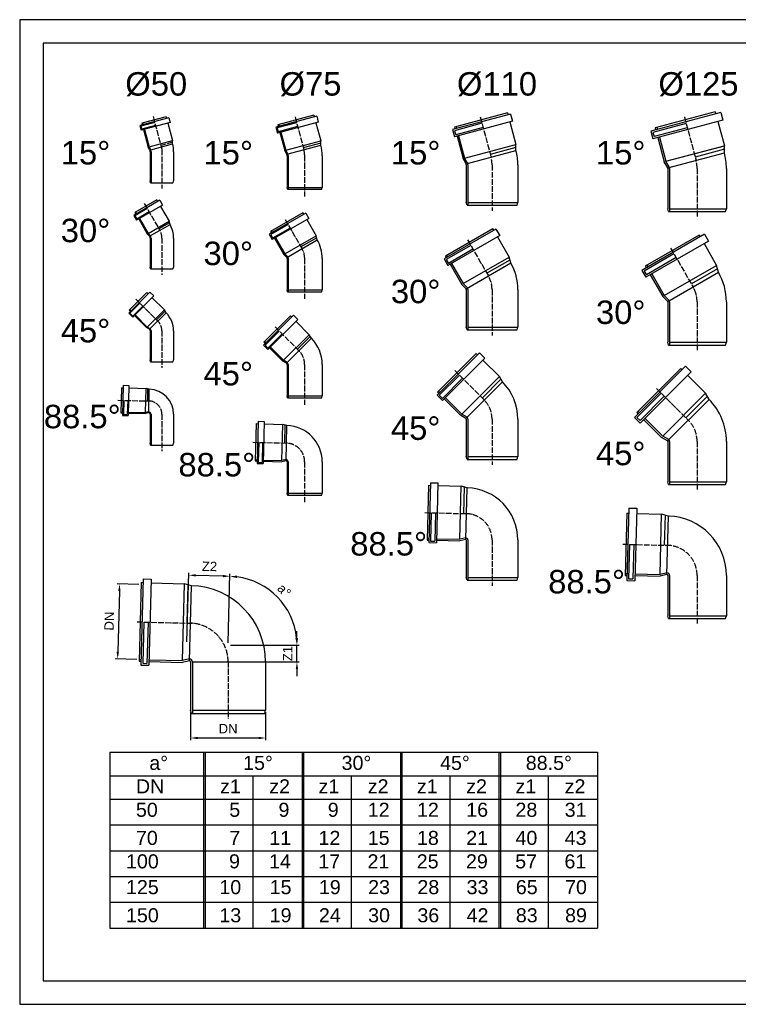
# Model space of a CAD drawing. Header units: inches. Extents: x 7 to 2977, y 4 to 2104.
# Tile 1 of 2: x 7 to 1540, y 4 to 2104. Entities that reach past the tile are written whole.
import ezdxf

# ---------------------------------------------------------------- set-up
doc = ezdxf.new("R2010")
doc.units = ezdxf.units.IN
doc.header["$MEASUREMENT"] = 0
doc.linetypes.add('ACAD_ISO04W100', pattern=[30, 24, -3, 0, -3])
doc.layers.add('PIPELIFE', color=7, linetype='Continuous')
doc.styles.get("Standard").update_dxf_attribs({"font": 'arial.ttf'})
doc.dimstyles.new('s', dxfattribs={"dimtxt": 5, "dimasz": 3, "dimexe": 5, "dimexo": 5, "dimgap": 3, "dimtad": 1, "dimdec": 0, "dimtxsty": 'Standard', "dimblk": 'OBLIQUE', "dimcen": 2.5, "dimclrd": 5, "dimclre": 5, "dimclrt": 4, "dimadec": 0, "dimazin": 0, "dimtfac": 1, "dimtdec": 0, "dimtmove": 0, "dimatfit": 3, "dimfxl": 1, "dimlwd": -1, "dimlwe": -1, "dimarcsym": 1})

# ---------------------------------------------------------------- blocks, each defined once
blk = doc.blocks.new('*D17')
at = {"color": 5, "transparency": 16777216}
blk.add_line((455.8, 920), (455.8, 921.5), dxfattribs=at)
blk.add_arc((451.9, 769.7), 146.8, 5.8566, 82.6434, dxfattribs=at)
for points in [[(470.5, 912.8), (470.9, 917.8), (455.7, 916.5)], [(600.4, 784.8), (595.4, 784.6), (598.7, 769.7)]]:
    blk.add_solid(points, dxfattribs=at)
at = {"layer": 'Defpoints', "color": 0, "transparency": 16777216}
for p in [(455.7, 915), (579.7, 842), (451.9, 769.7), (451.9, 769.7), (661.2, 769.7)]:
    blk.add_point(p, dxfattribs=at)
at = {"color": 4, "transparency": 16777216, "insert": (571.5, 886.2), "char_height": 20, "attachment_point": 5, "rotation": 314.25}
blk.add_mtext('a%%D', dxfattribs=at)
blk = doc.blocks.new('*D22')
at = {"color": 5, "transparency": 16777216}
for p, q in [((598.7, 784.7), (598.7, 799.7)), ((456.9, 769.7), (603.7, 769.7)), ((598.7, 733.7), (598.7, 769.7)), ((376.9, 733.7), (603.7, 733.7)), ((598.7, 718.7), (598.7, 703.7))]:
    blk.add_line(p, q, dxfattribs=at)
for points in [[(596.2, 784.7), (601.2, 784.7), (598.7, 769.7)], [(596.2, 718.7), (601.2, 718.7), (598.7, 733.7)]]:
    blk.add_solid(points, dxfattribs=at)
at = {"layer": 'Defpoints', "color": 0, "transparency": 16777216}
for p in [(451.9, 769.7), (598.7, 769.7), (371.9, 733.7)]:
    blk.add_point(p, dxfattribs=at)
at = {"color": 4, "transparency": 16777216, "insert": (578.6, 751.7), "char_height": 20, "attachment_point": 5, "rotation": 90}
blk.add_mtext('Z1', dxfattribs=at)
blk = doc.blocks.new('*D18')
at = {"color": 5, "transparency": 16777216}
for p, q in [((364.2, 777), (368, 923.8)), ((440.7, 916.9), (382.9, 918.4)), ((452, 774.7), (455.8, 921.5))]:
    blk.add_line(p, q, dxfattribs=at)
for points in [[(383, 920.9), (382.8, 915.9), (367.9, 918.8)], [(440.8, 919.4), (440.7, 914.4), (455.7, 916.5)]]:
    blk.add_solid(points, dxfattribs=at)
at = {"layer": 'Defpoints', "color": 0, "transparency": 16777216}
for p in [(367.9, 918.8), (364.1, 772), (451.9, 769.7)]:
    blk.add_point(p, dxfattribs=at)
at = {"color": 4, "transparency": 16777216, "insert": (412.3, 937.7), "char_height": 20, "attachment_point": 5, "rotation": 358.5}
blk.add_mtext('Z2', dxfattribs=at)
blk = doc.blocks.new('*D16')
at = {"color": 5, "transparency": 16777216}
for p, q in [((261.2, 899.3), (215.4, 900.5)), ((220, 885.3), (216.6, 755.4)), ((257.1, 739.3), (211.2, 740.5))]:
    blk.add_line(p, q, dxfattribs=at)
for points in [[(217.5, 885.4), (222.5, 885.3), (220.4, 900.3)], [(214.1, 755.4), (219.1, 755.3), (216.2, 740.4)]]:
    blk.add_solid(points, dxfattribs=at)
at = {"layer": 'Defpoints', "color": 0, "transparency": 16777216}
for p in [(266.2, 899.1), (216.2, 740.4), (262.1, 739.2)]:
    blk.add_point(p, dxfattribs=at)
at = {"color": 4, "transparency": 16777216, "insert": (198.3, 820.9), "char_height": 20, "attachment_point": 5, "rotation": 88.5}
blk.add_mtext('DN', dxfattribs=at)
blk = doc.blocks.new('*D21')
at = {"color": 5, "transparency": 16777216}
for p, q in [((371.9, 626.9), (371.9, 566.6)), ((531.9, 626.9), (531.9, 566.6)), ((386.9, 571.6), (516.9, 571.6))]:
    blk.add_line(p, q, dxfattribs=at)
for points in [[(386.9, 574.1), (386.9, 569.1), (371.9, 571.6)], [(516.9, 574.1), (516.9, 569.1), (531.9, 571.6)]]:
    blk.add_solid(points, dxfattribs=at)
at = {"layer": 'Defpoints', "color": 0, "transparency": 16777216}
for p in [(371.9, 631.9), (531.9, 631.9), (531.9, 571.6)]:
    blk.add_point(p, dxfattribs=at)
at = {"color": 4, "transparency": 16777216, "insert": (451.9, 591.6), "char_height": 20, "attachment_point": 5}
blk.add_mtext('DN', dxfattribs=at)

msp = doc.modelspace()

# ---------------------------------------------------------------- linework, layer by layer
for p, q in [((325.8, 1894.2), (263.8, 1877.6)), ((319.7, 1896.7), (267.9, 1882.8)), ((319.7, 1896.7), (320.7, 1892.8)), ((325.8, 1894.2), (328.4, 1884.5)), ((641, 1897.6), (553.8, 1874.2)), ((634.8, 1900), (557.9, 1879.4)), ((634.8, 1900), (635.8, 1896.2)), ((641, 1897.6), (644.3, 1885)), ((1054.1, 1902.4), (930.6, 1869.3)), ((1047.7, 1904.9), (934.9, 1874.6)), ((1047.7, 1904.9), (1048.8, 1901)), ((1054.1, 1902.4), (1058.2, 1887)), ((1502.4, 1905.9), (1353.1, 1865.9)), ((1490.9, 1906.9), (1362.6, 1872.6)), ((1490.9, 1906.9), (1491.9, 1903.1)), ((1502.4, 1905.9), (1506.8, 1889.5)), ((263.8, 1877.6), (266.4, 1867.9)), ((295.3, 1884.1), (266, 1876.3)), ((266, 1876.3), (267.7, 1870.1)), ((328.4, 1884.5), (266.4, 1867.9)), ((297, 1878), (267.7, 1870.1)), ((267.9, 1882.8), (269, 1878.9)), ((269.7, 1883.3), (270.7, 1879.4)), ((271.5, 1869.3), (281.5, 1832)), ((273.3, 1869.7), (283.3, 1832.4)), ((323.3, 1883.2), (333.3, 1845.8)), ((553.8, 1874.2), (557.2, 1861.6)), ((598, 1883.7), (556.7, 1872.6)), ((556.7, 1872.6), (558.8, 1864.5)), ((644.3, 1885), (557.2, 1861.6)), ((557.9, 1879.4), (559, 1875.6)), ((600.2, 1875.5), (558.8, 1864.5)), ((560.1, 1880), (561.2, 1876.2)), ((639.2, 1883.6), (649.6, 1845)), ((930.6, 1869.3), (934.8, 1853.9)), ((1058.2, 1887), (934.8, 1853.9)), ((993.2, 1882.6), (934.8, 1866.9)), ((934.9, 1874.6), (936, 1870.8)), ((995.6, 1873.7), (937.2, 1858)), ((938.2, 1875.5), (939.2, 1871.6)), ((1052.9, 1885.5), (1065.8, 1837.5)), ((1506.8, 1889.5), (1357.5, 1849.5)), ((1428.8, 1882.1), (1357.9, 1863.1)), ((1431.1, 1873.2), (1360.3, 1854.2)), ((1362.6, 1872.6), (1363.6, 1868.7)), ((1366.4, 1873.6), (1367.4, 1869.7)), ((1496.3, 1886.6), (1510.2, 1834.8)), ((562.3, 1863), (572.7, 1824.4)), ((564.5, 1863.6), (574.9, 1825)), ((934.8, 1866.9), (937.2, 1858)), ((940.1, 1855.3), (953, 1807.3)), ((943.4, 1856.2), (956.3, 1808.2)), ((1353.1, 1865.9), (1357.5, 1849.5)), ((1357.9, 1863.1), (1360.3, 1854.2)), ((1368, 1852.3), (1381.9, 1800.5)), ((1371.8, 1853.3), (1385.7, 1801.5)), ((285.2, 1825.7), (281.5, 1832)), ((283.3, 1832.4), (333.3, 1845.8)), ((286.9, 1826.1), (283.3, 1832.4)), ((286.9, 1826.1), (333.5, 1838.6)), ((333.5, 1838.6), (333.3, 1845.8)), ((574.9, 1825), (649.6, 1845)), ((577.1, 1816.6), (649.6, 1836)), ((649.6, 1840.5), (612.2, 1830.5)), ((649.6, 1836), (649.6, 1845)), ((956.3, 1808.2), (1065.8, 1837.5)), ((956.3, 1808.2), (1065.8, 1837.5)), ((1065.8, 1830.9), (1011, 1816.3)), ((1065.8, 1824.3), (1065.8, 1837.5)), ((1385.7, 1801.5), (1510.2, 1834.8)), ((1385.7, 1801.5), (1509.7, 1834.7)), ((1510.2, 1827.3), (1447.9, 1810.6)), ((1510.2, 1819.7), (1510.2, 1834.8)), ((285.7, 1821.8), (285.7, 1759.8)), ((287.5, 1821.8), (287.5, 1755.8)), ((335.7, 1821.8), (335.7, 1759.8)), ((577.1, 1816.6), (572.7, 1824.4)), ((579.4, 1817.2), (574.9, 1825)), ((577.6, 1812.9), (577.6, 1745.9)), ((579.9, 1812.9), (579.9, 1741.9)), ((652.6, 1812.9), (652.6, 1745.9)), ((959.6, 1795.9), (953, 1807.3)), ((962.8, 1796.7), (956.3, 1808.2)), ((959.6, 1795.9), (1065.8, 1824.3)), ((1389.5, 1787.3), (1510.2, 1819.7)), ((959.8, 1793.8), (959.8, 1713.8)), ((963.2, 1793.8), (963.2, 1707.8)), ((1069.8, 1793.8), (1069.8, 1713.8)), ((1389.5, 1787.3), (1381.9, 1800.5)), ((1393.2, 1788.3), (1385.7, 1801.5)), ((1389.6, 1786.2), (1389.6, 1700.2)), ((1393.5, 1786.2), (1393.5, 1694.2)), ((1514.6, 1786.2), (1514.6, 1700.2)), ((286.7, 1755.8), (285.7, 1759.8)), ((286.7, 1755.8), (287.5, 1755.8)), ((287.5, 1755.8), (333.9, 1755.8)), ((334.6, 1755.8), (333.9, 1755.8)), ((334.6, 1755.8), (335.7, 1759.8)), ((577.6, 1745.9), (652.6, 1745.9)), ((578.7, 1741.9), (577.6, 1745.9)), ((651.6, 1741.9), (652.6, 1745.9)), ((578.7, 1741.9), (651.6, 1741.9)), ((306.2, 1718.4), (250.6, 1686.3)), ((299.6, 1719.2), (253.2, 1692.4)), ((312.2, 1708), (256.6, 1675.9)), ((299.6, 1719.2), (301.6, 1715.8)), ((306.2, 1718.4), (312.2, 1708)), ((307.6, 1705.4), (326, 1673.6)), ((961.4, 1707.8), (959.8, 1713.8)), ((961.4, 1707.8), (1068.2, 1707.8)), ((963.2, 1713.8), (1069.8, 1713.8)), ((963.2, 1713.8), (1069.8, 1713.8)), ((1068.2, 1707.8), (1069.8, 1713.8)), ((250.6, 1686.3), (256.6, 1675.9)), ((279.3, 1700.8), (253.1, 1685.6)), ((253.1, 1685.6), (257.3, 1678.4)), ((253.2, 1692.4), (255.2, 1689)), ((254.8, 1693.3), (256.8, 1689.9)), ((283.5, 1693.5), (257.3, 1678.4)), ((617.7, 1691.1), (539.6, 1646)), ((611.1, 1691.9), (542.2, 1652.1)), ((611.1, 1691.9), (613.1, 1688.4)), ((617.7, 1691.1), (624.2, 1679.8)), ((1391.2, 1694.2), (1389.6, 1700.2)), ((1391.2, 1694.2), (1513, 1694.2)), ((1393.5, 1700.2), (1514.1, 1700.2)), ((1393.5, 1700.2), (1514.6, 1700.2)), ((1513, 1694.2), (1514.6, 1700.2)), ((261.2, 1678.6), (279.5, 1646.8)), ((262.8, 1679.5), (281.1, 1647.7)), ((281.1, 1647.7), (326, 1673.6)), ((284.6, 1641.7), (328, 1666.7)), ((327, 1670.2), (304.5, 1657.2)), ((328, 1666.7), (326, 1673.6)), ((579.8, 1666.5), (542.7, 1645.1)), ((624.2, 1679.8), (546.1, 1634.7)), ((584, 1659.3), (546.9, 1637.9)), ((619.6, 1677.2), (639.6, 1642.5)), ((284.6, 1641.7), (279.5, 1646.8)), ((286.2, 1642.6), (281.1, 1647.7)), ((539.6, 1646), (546.1, 1634.7)), ((542.2, 1652.1), (544.2, 1648.6)), ((542.7, 1645.1), (546.9, 1637.9)), ((544.2, 1653.2), (546.2, 1649.8)), ((552.7, 1638.5), (572.7, 1603.9)), ((572.7, 1603.9), (639.6, 1642.5)), ((640.8, 1638.2), (607.3, 1618.9)), ((642, 1633.9), (639.6, 1642.5)), ((1023.1, 1657.1), (912.4, 1593.2)), ((1016.3, 1657.8), (915.2, 1599.4)), ((1031.1, 1643.2), (920.4, 1579.3)), ((1016.3, 1657.8), (1018.3, 1654.3)), ((1023.1, 1657.1), (1031.1, 1643.2)), ((1026.3, 1640.5), (1051.2, 1597.4)), ((1467.8, 1646.1), (1334, 1568.9)), ((1456.4, 1644.2), (1341.4, 1577.8)), ((1456.4, 1644.2), (1458.4, 1640.7)), ((1467.8, 1646.1), (1476.3, 1631.4)), ((285.7, 1637.9), (285.7, 1575.9)), ((287.5, 1637.9), (287.5, 1571.9)), ((335.7, 1637.9), (335.7, 1575.9)), ((550.7, 1637.4), (570.7, 1602.7)), ((577, 1596.4), (642, 1633.9)), ((969.4, 1622.2), (917, 1591.9)), ((1476.3, 1631.4), (1342.5, 1554.2)), ((1466.9, 1626), (1493.7, 1579.5)), ((577, 1596.4), (570.7, 1602.7)), ((579, 1597.5), (572.7, 1603.9)), ((915.2, 1599.4), (917.2, 1595.9)), ((918.1, 1601.1), (920.1, 1597.6)), ((974, 1614.2), (921.6, 1583.9)), ((953, 1540.7), (1051.2, 1597.4)), ((953, 1540.7), (1051.2, 1597.4)), ((1054.6, 1584.7), (1051.2, 1597.4)), ((1402.8, 1604.1), (1339.3, 1567.5)), ((1407.4, 1596.2), (1343.9, 1559.5)), ((286.7, 1571.9), (285.7, 1575.9)), ((334.6, 1571.9), (335.7, 1575.9)), ((577.6, 1594.1), (577.6, 1527.1)), ((579.9, 1594.1), (579.9, 1523.1)), ((652.6, 1594.1), (652.6, 1527.1)), ((912.4, 1593.2), (920.4, 1579.3)), ((917, 1591.9), (921.6, 1583.9)), ((925.2, 1582.1), (950, 1539)), ((928.1, 1583.8), (953, 1540.7)), ((959.3, 1529.7), (1054.6, 1584.7)), ((1052.9, 1591), (1003.8, 1562.7)), ((1341.4, 1577.8), (1343.4, 1574.3)), ((1344.7, 1579.7), (1346.7, 1576.3)), ((1382.1, 1515.1), (1493.7, 1579.5)), ((1382.1, 1515.1), (1493.3, 1579.3)), ((1497.6, 1564.9), (1493.7, 1579.5)), ((286.7, 1571.9), (287.5, 1571.9)), ((287.5, 1571.9), (333.9, 1571.9)), ((334.6, 1571.9), (333.9, 1571.9)), ((1334, 1568.9), (1342.5, 1554.2)), ((1339.3, 1567.5), (1343.9, 1559.5)), ((1351.9, 1559.6), (1378.7, 1513.1)), ((1355.2, 1561.5), (1382.1, 1515.1)), ((1389.4, 1502.4), (1497.6, 1564.9)), ((1495.7, 1572.2), (1439.8, 1540)), ((959.3, 1529.7), (950, 1539)), ((962.3, 1531.4), (953, 1540.7)), ((285.3, 1522.8), (239.9, 1477.4)), ((278.7, 1521.9), (240.8, 1484)), ((293.8, 1514.3), (248.4, 1468.9)), ((278.7, 1521.9), (281.5, 1519.1)), ((285.3, 1522.8), (293.8, 1514.3)), ((577.6, 1527.1), (652.6, 1527.1)), ((578.7, 1523.1), (577.6, 1527.1)), ((578.7, 1523.1), (651.6, 1523.1)), ((651.6, 1523.1), (652.6, 1527.1)), ((959.8, 1527.8), (959.8, 1447.8)), ((963.2, 1527.8), (963.2, 1441.8)), ((1069.8, 1527.8), (1069.8, 1447.8)), ((1389.4, 1502.4), (1378.7, 1513.1)), ((1392.8, 1504.4), (1382.1, 1515.1)), ((263.9, 1498.9), (242.4, 1477.4)), ((269.8, 1492.9), (248.4, 1471.5)), ((290, 1510.6), (315.9, 1484.7)), ((1389.6, 1501.5), (1389.6, 1415.5)), ((1393.5, 1501.5), (1393.5, 1409.5)), ((1514.6, 1501.5), (1514.6, 1415.5)), ((239.9, 1477.4), (248.4, 1468.9)), ((240.8, 1484), (243.6, 1481.2)), ((242.1, 1485.3), (244.9, 1482.5)), ((242.4, 1477.4), (248.4, 1471.5)), ((252.1, 1472.7), (278, 1446.8)), ((253.4, 1474), (279.3, 1448.1)), ((279.3, 1448.1), (315.9, 1484.7)), ((284.3, 1443.2), (319.7, 1478.5)), ((317.8, 1481.6), (299.5, 1463.3)), ((319.7, 1478.5), (315.9, 1484.7)), ((591.2, 1473.1), (527.5, 1409.3)), ((584.7, 1472.1), (528.4, 1415.9)), ((584.7, 1472.1), (587.5, 1469.3)), ((591.2, 1473.1), (600.4, 1463.9)), ((600.4, 1463.9), (536.7, 1400.1)), ((596.7, 1460.1), (625, 1431.8)), ((284.3, 1443.2), (278, 1446.8)), ((285.6, 1444.4), (279.3, 1448.1)), ((285.7, 1439.8), (285.7, 1377.8)), ((287.5, 1439.8), (287.5, 1373.8)), ((335.7, 1439.8), (335.7, 1377.8)), ((561, 1439.5), (530.7, 1409.3)), ((566.9, 1433.6), (536.7, 1403.3)), ((570.3, 1377.2), (625, 1431.8)), ((629.5, 1424.1), (625, 1431.8)), ((961.4, 1441.8), (959.8, 1447.8)), ((961.4, 1441.8), (1068.2, 1441.8)), ((963.2, 1447.8), (1069.8, 1447.8)), ((963.2, 1447.8), (1069.8, 1447.8)), ((1068.2, 1441.8), (1069.8, 1447.8)), ((527.5, 1409.3), (536.7, 1400.1)), ((528.4, 1415.9), (531.2, 1413)), ((530, 1417.5), (532.8, 1414.7)), ((530.7, 1409.3), (536.7, 1403.3)), ((576.4, 1371.1), (629.5, 1424.1)), ((627.2, 1428), (599.9, 1400.6)), ((1391.2, 1409.5), (1389.6, 1415.5)), ((1391.2, 1409.5), (1513, 1409.5)), ((1393.5, 1415.5), (1514.1, 1415.5)), ((1393.5, 1415.5), (1514.6, 1415.5)), ((1513, 1409.5), (1514.6, 1415.5)), ((540.4, 1403.8), (568.7, 1375.5)), ((542, 1405.5), (570.3, 1377.2)), ((987.8, 1392.9), (897.5, 1302.5)), ((981.1, 1391.8), (898.5, 1309.2)), ((981.1, 1391.8), (983.9, 1389)), ((987.8, 1392.9), (999.2, 1381.6)), ((286.7, 1373.8), (285.7, 1377.8)), ((286.7, 1373.8), (287.5, 1373.8)), ((287.5, 1373.8), (333.9, 1373.8)), ((334.6, 1373.8), (333.9, 1373.8)), ((334.6, 1373.8), (335.7, 1377.8)), ((576.4, 1371.1), (568.7, 1375.5)), ((578.1, 1372.7), (570.3, 1377.2)), ((577.6, 1368.2), (577.6, 1301.2)), ((579.9, 1368.2), (579.9, 1297.2)), ((652.6, 1368.2), (652.6, 1301.2)), ((999.2, 1381.6), (908.8, 1291.2)), ((995.3, 1377.7), (1030.4, 1342.5)), ((945.1, 1345.3), (902.3, 1302.5)), ((1427.6, 1364.4), (1318.4, 1255.1)), ((1417.1, 1359.5), (1323.2, 1265.6)), ((1439.6, 1352.3), (1330.4, 1243.1)), ((1417.1, 1359.5), (1419.9, 1356.7)), ((1427.6, 1364.4), (1439.6, 1352.3)), ((1432, 1344.7), (1469.9, 1306.7)), ((228.4, 1323.8), (226.7, 1259.7)), ((228.4, 1323.8), (240.4, 1323.5)), ((240.4, 1323.5), (238.7, 1259.4)), ((951.6, 1338.8), (908.8, 1296)), ((950.2, 1262.3), (1030.4, 1342.5)), ((950.2, 1262.3), (1030.4, 1342.5)), ((959.2, 1253.3), (1037, 1331.1)), ((1033.7, 1336.8), (993.6, 1296.7)), ((1037, 1331.1), (1030.4, 1342.5)), ((224.2, 1318.7), (222.8, 1265.1)), ((224.2, 1318.7), (228.2, 1318.5)), ((240.2, 1318.2), (276.9, 1317.3)), ((275.5, 1265.5), (276.9, 1317.3)), ((283.8, 1315.4), (276.9, 1317.3)), ((280.3, 1316.3), (279.7, 1290.4)), ((282.5, 1265.4), (283.8, 1315.4)), ((897.5, 1302.5), (908.8, 1291.2)), ((898.5, 1309.2), (901.4, 1306.4)), ((900.9, 1311.6), (903.8, 1308.8)), ((902.3, 1302.5), (908.8, 1296)), ((1375.7, 1307), (1323.9, 1255.1)), ((1378.7, 1215.6), (1469.9, 1306.7)), ((1378.7, 1215.6), (1469.5, 1306.4)), ((1477.5, 1293.6), (1469.9, 1306.7)), ((229.3, 1291.7), (228.5, 1261.4)), ((237.7, 1291.5), (236.9, 1261.2)), ((577.6, 1301.2), (652.6, 1301.2)), ((578.7, 1297.2), (577.6, 1301.2)), ((578.7, 1297.2), (651.6, 1297.2)), ((651.6, 1297.2), (652.6, 1301.2)), ((912.7, 1295.1), (947.8, 1259.9)), ((915.1, 1297.5), (950.2, 1262.3)), ((1382.2, 1300.5), (1330.4, 1248.6)), ((1389.1, 1205.2), (1477.5, 1293.6)), ((1473.7, 1300.2), (1428.1, 1254.6)), ((222.8, 1265.1), (226.8, 1265)), ((222.9, 1266.9), (226.9, 1266.8)), ((228.5, 1261.4), (236.9, 1261.2)), ((238.8, 1264.7), (275.5, 1263.7)), ((238.9, 1266.5), (275.5, 1265.5)), ((282.6, 1267.2), (275.5, 1265.5)), ((282.5, 1265.4), (275.5, 1263.7)), ((285.7, 1262.1), (285.7, 1200.1)), ((287.5, 1262.1), (287.5, 1196.1)), ((335.7, 1262.1), (335.7, 1200.1)), ((961.6, 1255.7), (950.2, 1262.3)), ((1323.2, 1265.6), (1326, 1262.8)), ((1326, 1268.4), (1328.8, 1265.5)), ((226.7, 1259.7), (238.7, 1259.4)), ((511.8, 1242), (509.8, 1162.4)), ((511.8, 1242), (515.8, 1241.9)), ((516, 1247.2), (513.6, 1157)), ((516, 1247.2), (529, 1246.8)), ((529, 1246.8), (526.6, 1156.7)), ((528.8, 1241.5), (568.8, 1240.5)), ((566.8, 1163.2), (568.8, 1240.5)), ((577.4, 1238), (568.8, 1240.5)), ((573.1, 1239.2), (572.1, 1200.6)), ((959.2, 1253.3), (947.8, 1259.9)), ((959.8, 1251.9), (959.8, 1171.9)), ((963.2, 1251.9), (963.2, 1165.9)), ((1069.8, 1251.9), (1069.8, 1171.9)), ((1318.4, 1255.1), (1330.4, 1243.1)), ((1323.9, 1255.1), (1330.4, 1248.6)), ((1338, 1250.8), (1376, 1212.8)), ((1340.8, 1253.5), (1378.7, 1215.6)), ((575.4, 1163), (577.4, 1238)), ((286.7, 1196.1), (285.7, 1200.1)), ((334.6, 1196.1), (335.7, 1200.1)), ((517.1, 1202), (516, 1159.2)), ((525.5, 1201.8), (524.4, 1159)), ((1389.1, 1205.2), (1376, 1212.8)), ((1391.8, 1208), (1378.7, 1215.6)), ((1389.6, 1204), (1389.6, 1118)), ((1393.5, 1204), (1393.5, 1112)), ((1514.6, 1204), (1514.6, 1118)), ((286.7, 1196.1), (287.5, 1196.1)), ((287.5, 1196.1), (333.9, 1196.1)), ((334.6, 1196.1), (333.9, 1196.1)), ((509.8, 1164.7), (513.8, 1164.6)), ((509.8, 1162.4), (513.8, 1162.3)), ((513.6, 1157), (526.6, 1156.7)), ((516, 1159.2), (524.4, 1159)), ((526.8, 1164.3), (566.8, 1163.2)), ((526.8, 1162), (566.8, 1160.9)), ((575.5, 1165.3), (566.8, 1163.2)), ((575.4, 1163), (566.8, 1160.9)), ((577.6, 1160.7), (577.6, 1093.7)), ((579.9, 1160.7), (579.9, 1089.7)), ((652.6, 1160.7), (652.6, 1093.7)), ((961.4, 1165.9), (959.8, 1171.9)), ((961.4, 1165.9), (1068.2, 1165.9)), ((963.2, 1171.9), (1069.8, 1171.9)), ((963.2, 1171.9), (1069.8, 1171.9)), ((1068.2, 1165.9), (1069.8, 1171.9)), ((883.4, 1115.9), (880.1, 988.2)), ((883.4, 1115.9), (899.4, 1115.5)), ((899.4, 1115.5), (896, 987.7)), ((1391.2, 1112), (1389.6, 1118)), ((1393.5, 1118), (1514.1, 1118)), ((1393.5, 1118), (1514.6, 1118)), ((1513, 1112), (1514.6, 1118)), ((577.6, 1093.7), (652.6, 1093.7)), ((578.7, 1089.7), (577.6, 1093.7)), ((651.6, 1089.7), (652.6, 1093.7)), ((879.3, 1110.5), (876.2, 993.8)), ((879.3, 1110.5), (883.3, 1110.4)), ((899.3, 1110), (948.9, 1108.7)), ((946, 995.3), (948.9, 1108.7)), ((946, 995.3), (948.9, 1108.7)), ((961.6, 1105), (948.9, 1108.7)), ((955.3, 1106.8), (953.8, 1050.1)), ((958.7, 995), (961.6, 1105)), ((1391.2, 1112), (1513, 1112)), ((578.7, 1089.7), (651.6, 1089.7)), ((885.1, 1051.9), (883.5, 991.5)), ((894.3, 1051.7), (892.7, 991.2)), ((1301.9, 1051.2), (1298.4, 918.5)), ((1301.9, 1051.2), (1305.9, 1051.1)), ((1306.2, 1062), (1302.1, 907.5)), ((1306.2, 1062), (1323.2, 1061.5)), ((1323.2, 1061.5), (1319.1, 907.1)), ((1322.9, 1050.7), (1376.5, 1049.3)), ((1373.1, 920.4), (1376.5, 1049.3)), ((1373.1, 920.4), (1376.5, 1048.8)), ((1391, 1045), (1376.5, 1049.3)), ((1383.8, 1047.1), (1382.1, 982.7)), ((1387.8, 920), (1391, 1045)), ((876.2, 993.8), (880.2, 993.7)), ((876.3, 997.2), (880.3, 997.1)), ((880.1, 988.2), (896, 987.7)), ((883.5, 991.5), (892.7, 991.2)), ((896.2, 993.2), (945.9, 991.9)), ((896.3, 996.6), (946, 995.3)), ((958.7, 995), (945.9, 991.9)), ((958.8, 998.4), (946, 995.3)), ((959.8, 993.9), (959.8, 913.9)), ((963.2, 993.9), (963.2, 907.9)), ((1069.8, 993.9), (1069.8, 913.9)), ((1308, 984.6), (1306.1, 911.3)), ((1317.2, 984.4), (1315.3, 911.1)), ((266.3, 903), (261.9, 735.3)), ((270.6, 911), (265.7, 727.1)), ((266.3, 903), (270.3, 902.9)), ((270.6, 911), (287.5, 910.5)), ((287.5, 910.5), (282.7, 726.7)), ((961.4, 907.9), (959.8, 913.9)), ((961.4, 907.9), (1068.2, 907.9)), ((963.2, 913.9), (1069.8, 913.9)), ((963.2, 913.9), (1069.8, 913.9)), ((1068.2, 907.9), (1069.8, 913.9)), ((1298.4, 918.5), (1302.4, 918.4)), ((1298.5, 922.4), (1302.5, 922.2)), ((1302.1, 907.5), (1319.1, 907.1)), ((1306.1, 911.3), (1315.3, 911.1)), ((1319.4, 917.9), (1373, 916.5)), ((1319.5, 921.8), (1373.1, 920.4)), ((1387.8, 920), (1373, 916.5)), ((1387.9, 923.9), (1373.1, 920.4)), ((1389.6, 918.1), (1389.6, 832.1)), ((1393.5, 918.1), (1393.5, 826.1)), ((1514.6, 918.1), (1514.6, 832.1)), ((287.3, 902.5), (359, 900.6)), ((354.7, 736.8), (359, 900.6)), ((354.7, 736.8), (358.9, 900.1)), ((373.5, 896.3), (359, 900.6)), ((366.2, 898.5), (364.1, 816.5)), ((369.3, 736.4), (373.5, 896.3)), ((1391.2, 826.1), (1389.6, 832.1)), ((1391.2, 826.1), (1513, 826.1)), ((1393.5, 832.1), (1514.1, 832.1)), ((1393.5, 832.1), (1514.6, 832.1)), ((1513, 826.1), (1514.6, 832.1)), ((272, 818.9), (269.7, 730.9)), ((281.2, 818.7), (278.9, 730.7)), ((261.9, 735.3), (265.9, 735.2)), ((262.1, 739.2), (266, 739.1)), ((283, 738.6), (354.7, 736.8)), ((369.3, 736.4), (354.6, 732.9)), ((369.4, 740.3), (354.7, 736.8)), ((265.7, 727.1), (282.7, 726.7)), ((269.7, 730.9), (278.9, 730.7)), ((282.9, 734.7), (354.6, 732.9)), ((371.9, 733.7), (371.9, 630.7)), ((375.8, 733.7), (375.8, 623.7)), ((531.9, 733.7), (531.9, 630.7)), ((373.7, 623.7), (371.9, 630.7)), ((375.8, 630.7), (531.4, 630.7)), ((375.8, 630.7), (531.9, 630.7)), ((530, 623.7), (531.9, 630.7)), ((373.7, 623.7), (530, 623.7)), ((199.6, 541.2), (199.6, 166.2)), ((199.6, 541.2), (1239.6, 541.2)), ((399.6, 541.2), (399.6, 166.2)), ((402.7, 541.2), (402.7, 166.2)), ((609.6, 541.2), (609.6, 166.2)), ((612.7, 541.2), (612.7, 166.2)), ((819.6, 541.2), (819.6, 166.2)), ((822.7, 541.2), (822.7, 166.2)), ((1029.6, 541.2), (1029.6, 166.2)), ((1032.7, 541.2), (1032.7, 166.2)), ((1239.6, 541.2), (1239.6, 166.2)), ((199.6, 491.2), (1239.6, 491.2)), ((504.6, 491.2), (504.6, 166.2)), ((714.6, 491.2), (714.6, 166.2)), ((924.6, 491.2), (924.6, 166.2)), ((1134.6, 491.2), (1134.6, 166.2)), ((199.6, 441.2), (1239.6, 441.2)), ((199.6, 386.2), (1239.6, 386.2)), ((199.6, 331.2), (1239.6, 331.2)), ((199.6, 276.2), (1239.6, 276.2)), ((199.6, 221.2), (1239.6, 221.2)), ((199.6, 166.2), (1239.6, 166.2))]:
    msp.add_line(p, q)
at = {"color": 1, "linetype": 'ACAD_ISO04W100', "ltscale": 0.5}
for p, q in [((291.9, 1897), (310.7, 1826.8)), ((594.7, 1896.1), (613.4, 1826.3)), ((989.6, 1896.1), (1012.7, 1809.9)), ((1425, 1896.1), (1450.1, 1802.7)), ((333.4, 1842.2), (308.3, 1835.5)), ((310.7, 1826.8), (310.7, 1743.2)), ((615.1, 1812.9), (615.1, 1726.8)), ((1014.8, 1793.8), (1014.8, 1695.8)), ((1452.1, 1786.2), (1452.1, 1682.2)), ((273.1, 1711.5), (305.2, 1656)), ((573.4, 1677.7), (609.5, 1615.1)), ((310.7, 1637.9), (310.7, 1559.3)), ((962.5, 1634.2), (1007.1, 1557)), ((1395.6, 1616.6), (1443.5, 1533.7)), ((615.1, 1594.1), (615.1, 1508)), ((1014.8, 1527.8), (1014.8, 1429.8)), ((255.1, 1507.6), (300.5, 1462.2)), ((1452.1, 1501.5), (1452.1, 1397.5)), ((310.7, 1439.8), (310.7, 1361.2)), ((551.9, 1448.6), (602.9, 1397.6)), ((615.1, 1368.2), (615.1, 1282.1)), ((935.2, 1355.2), (998.3, 1292.1)), ((1365.5, 1317.2), (1433.3, 1249.4)), ((217, 1292), (281.2, 1290.4)), ((310.7, 1262.1), (310.7, 1183.5)), ((1014.8, 1251.9), (1014.8, 1153.9)), ((504.3, 1202.4), (576.4, 1200.5)), ((1452.1, 1204), (1452.1, 1099.9)), ((615.1, 1160.7), (615.1, 1074.7)), ((871.2, 1052.3), (960.4, 1050)), ((1014.8, 993.9), (1014.8, 895.9)), ((1293.6, 985), (1390.3, 982.5)), ((1452.1, 918.1), (1452.1, 814.1)), ((257.6, 819.3), (374.8, 816.3)), ((451.9, 733.7), (451.9, 612.7))]:
    msp.add_line(p, q, dxfattribs=at)
for centre, radius, start, end in [((270.8, 1821.8), 64.9, 0, 15), ((563.2, 1812.9), 89.5, 0, 15), ((270.8, 1821.8), 14.9, 0, 15), ((270.8, 1821.8), 16.7, 0, 15), ((563.2, 1812.9), 14.5, 0, 15), ((563.2, 1812.9), 16.8, 0, 15), ((951.8, 1793.8), 118, 359.9988, 15.0037), ((1385.1, 1786.2), 129.5, 0, 15), ((951.8, 1793.8), 8.04, 0, 15), ((951.8, 1793.8), 11.4, 0, 15), ((1385.1, 1786.2), 4.51, 0, 15), ((1385.1, 1786.2), 8.41, 0, 15), ((278.1, 1637.9), 57.6, 0, 30), ((278.1, 1637.9), 7.59, 0, 30), ((278.1, 1637.9), 9.39, 0, 30), ((573, 1594.1), 79.7, 0, 30), ((573, 1594.1), 4.66, 0, 30), ((573, 1594.1), 6.96, 0, 30), ((956.1, 1527.8), 113.7, 0, 30), ((1387.8, 1501.5), 126.8, 0, 30), ((956.1, 1527.8), 3.7, 0.0199, 29.9418), ((956.1, 1527.8), 7.1, 0.0078, 29.977), ((1387.8, 1501.5), 1.78, 0, 30), ((1387.8, 1501.5), 5.68, 0, 30), ((281, 1439.8), 54.7, 0, 45), ((281, 1439.8), 4.68, 0, 45), ((281, 1439.8), 6.48, 0, 45), ((573.5, 1368.2), 79.1, 0, 45), ((573.5, 1368.2), 4.1, 0, 45), ((573.5, 1368.2), 6.4, 0, 45), ((957.8, 1251.9), 112, 0, 45), ((282.4, 1262.1), 53.2, 0, 88.5), ((1387.8, 1204), 126.8, 0, 45), ((282.4, 1262.1), 3.24, 0, 88.5), ((282.4, 1262.1), 5.04, 0, 88.5), ((957.9, 1251.9), 1.94, 359.3957, 45.5583), ((957.9, 1251.9), 5.36, 359.8308, 45.1563), ((575.4, 1160.7), 77.2, 0, 88.5), ((1387.8, 1204), 1.82, 0, 45), ((1387.8, 1204), 5.72, 0, 45), ((575.4, 1160.7), 2.25, 0, 88.5), ((575.4, 1160.7), 4.55, 0, 88.5), ((958.7, 993.9), 111.1, 359.9987, 88.5047), ((1387.7, 918.1), 126.9, 0, 88.5), ((958.7, 993.9), 1.12, 359.7466, 89.0576), ((958.7, 993.9), 4.52, 359.9456, 88.6323), ((1387.7, 918.1), 1.91, 0, 88.5), ((1387.7, 918.1), 5.81, 0, 88.5), ((369.2, 733.7), 162.7, 0, 88.5), ((369.2, 733.7), 2.65, 0, 88.5), ((369.2, 733.7), 6.55, 0, 88.5)]:
    msp.add_arc(centre, radius, start, end)
for centre, radius, end in [((563.2, 1812.9), 52, 15), ((951.8, 1793.8), 63, 15.1857), ((1385.1, 1786.2), 67, 15.7566), ((278.1, 1637.9), 32.6, 33.6423), ((573, 1594.1), 42.2, 30), ((956.1, 1527.8), 58.7, 30.1929), ((1387.8, 1501.5), 64.3, 30), ((281, 1439.8), 29.7, 48.8168), ((573.5, 1368.2), 41.6, 45), ((282.4, 1262.1), 28.2, 92.4126), ((957.9, 1251.9), 56.9, 45.1906), ((1387.8, 1204), 64.3, 45), ((575.4, 1160.7), 39.7, 88.5), ((958.7, 993.9), 56.1, 88.7089), ((1387.7, 918.1), 64.4, 89.2718), ((369.2, 733.7), 82.7, 88.5)]:
    msp.add_arc(centre, radius, 0, end, dxfattribs=at)
at = {"layer": 'PIPELIFE'}
for points in [[(2977.4, 2103.6), (7.4, 2103.6), (7.4, 3.6), (2977.4, 3.6)], [(2927.4, 2053.6), (57.4, 2053.6), (57.4, 53.6), (2927.4, 53.6)]]:
    msp.add_lwpolyline(points, close=True, dxfattribs=at)

# ---------------------------------------------------------------- texts
at = {"layer": 'PIPELIFE', "color": 5}
for s, height, p in [('15%%D', 50, (95, 1794.8)), ('15%%D', 50, (399.4, 1794.8)), ('15%%D', 50, (799.1, 1794.8)), ('15%%D', 50, (1236.4, 1794.8)), ('30%%D', 50, (95, 1629)), ('30%%D', 50, (399.4, 1580.2)), ('30%%D', 50, (799.1, 1498.9)), ('30%%D', 50, (1236.4, 1454.6)), ('45%%D', 50, (95, 1415.3)), ('45%%D', 50, (399.4, 1323.6)), ('88.5%%D', 50, (59, 1232.2)), ('45%%D', 50, (799.1, 1207.4)), ('45%%D', 50, (1236.4, 1153.4)), ('88.5%%D', 50, (345.9, 1129.5)), ('88.5%%D', 50, (712.4, 960.7)), ('88.5%%D', 50, (1134.5, 880)), ('a%%D', 30, (283.9, 503.5)), ('15%%D', 30, (483.9, 503.5)), ('30%%D', 30, (693.9, 503.5)), ('45%%D', 30, (903.9, 503.5)), ('88.5%%D', 30, (1086.7, 503.5)), ('DN', 30, (255.3, 453.5)), ('z1', 30, (434.7, 453.5)), ('z2', 30, (539.7, 453.5)), ('z1', 30, (644.7, 453.5)), ('z2', 30, (749.7, 453.5)), ('z1', 30, (854.7, 453.5)), ('z2', 30, (959.7, 453.5)), ('z1', 30, (1064.7, 453.5)), ('z2', 30, (1169.7, 453.5)), ('50', 30, (255.3, 403.5)), ('5', 30, (454.4, 403.5)), ('9', 30, (559.4, 403.5)), ('9', 30, (664.4, 403.5)), ('12', 30, (749.7, 403.5)), ('12', 30, (854.7, 403.5)), ('16', 30, (959.7, 403.5)), ('28', 30, (1064.7, 403.5)), ('31', 30, (1169.7, 403.5)), ('70', 30, (255.3, 343.5)), ('7', 30, (454.4, 343.5)), ('11', 30, (539.7, 343.5)), ('12', 30, (644.7, 343.5)), ('15', 30, (749.7, 343.5)), ('18', 30, (854.7, 343.5)), ('21', 30, (959.7, 343.5)), ('40', 30, (1064.7, 343.5)), ('43', 30, (1169.7, 343.5)), ('100', 30, (234.1, 293.5)), ('9', 30, (453.9, 293.5)), ('14', 30, (539.2, 293.5)), ('17', 30, (644.2, 293.5)), ('21', 30, (749.2, 293.5)), ('25', 30, (854.2, 293.5)), ('29', 30, (959.2, 293.5)), ('57', 30, (1064.2, 293.5)), ('61', 30, (1169.2, 293.5)), ('125', 30, (234.1, 238.5)), ('10', 30, (433.2, 238.5)), ('15', 30, (540.5, 238.5)), ('19', 30, (645.5, 238.5)), ('23', 30, (750.5, 238.5)), ('28', 30, (855.5, 238.5)), ('33', 30, (960.5, 238.5)), ('65', 30, (1065.5, 238.5)), ('70', 30, (1170.5, 238.5)), ('150', 30, (234.1, 178.5)), ('13', 30, (433.2, 178.5)), ('19', 30, (540.5, 178.5)), ('24', 30, (645.5, 178.5)), ('30', 30, (750.5, 178.5)), ('36', 30, (855.5, 178.5)), ('42', 30, (960.5, 178.5)), ('83', 30, (1065.5, 178.5)), ('89', 30, (1170.5, 178.5))]:
    msp.add_text(s, height=height, dxfattribs=at).set_placement(p)
at = {"layer": 'PIPELIFE', "color": 5, "char_height": 50, "width": 68.476, "attachment_point": 1}
for s, insert in [('%%C50', (232.6, 1991.7)), ('%%C75', (561.6, 1991.7)), ('%%C110', (939.9, 1991.7)), ('%%C125', (1369.6, 1991.7))]:
    msp.add_mtext(s, dxfattribs=dict(at, insert=insert))

# ---------------------------------------------------------------- dimensions: what is measured, and where the dimension line sits
for p1, p2, distance, text, picture, middle in [((451.9, 769.7), (364.1, 772), -146.8, 'Z2', '*D18', (412.3, 937.7)), ((266.2, 899.1), (262.1, 739.2), -45.9, 'DN', '*D16', (198.3, 820.9)), ((371.9, 631.9), (531.9, 631.9), -60.3, 'DN', '*D21', (451.9, 591.6))]:
    dim = msp.add_aligned_dim(p1=p1, p2=p2, distance=distance, text=text, dimstyle='s', override={"dimtxt": 20, "dimasz": 15, "dimgap": 10, "dimsah": 1, "dimadec": 1})
    dim.commit()
    dim.dimension.update_dxf_attribs({"geometry": picture, "text_midpoint": middle})
dim = msp.add_angular_dim_2l(base=(579.7, 842), line1=((451.9, 769.7), (661.2, 769.7)), line2=((451.9, 769.7), (455.7, 915)), text='a%%D', dimstyle='s', override={"dimtxt": 20, "dimasz": 15, "dimgap": 10, "dimsah": 1, "dimadec": 1})
dim.commit()
dim.dimension.update_dxf_attribs({"geometry": '*D17', "text_midpoint": (571.5, 886.2)})
dim = msp.add_linear_dim(base=(598.7, 769.7), p1=(371.9, 733.7), p2=(451.9, 769.7), angle=90, text='Z1', dimstyle='s', override={"dimtxt": 20, "dimasz": 15, "dimgap": 10, "dimsah": 1, "dimadec": 1})
dim.commit()
dim.dimension.update_dxf_attribs({"geometry": '*D22', "text_midpoint": (598.7, 751.7), "dimtype": 160})

doc.saveas('drawing.dxf')
